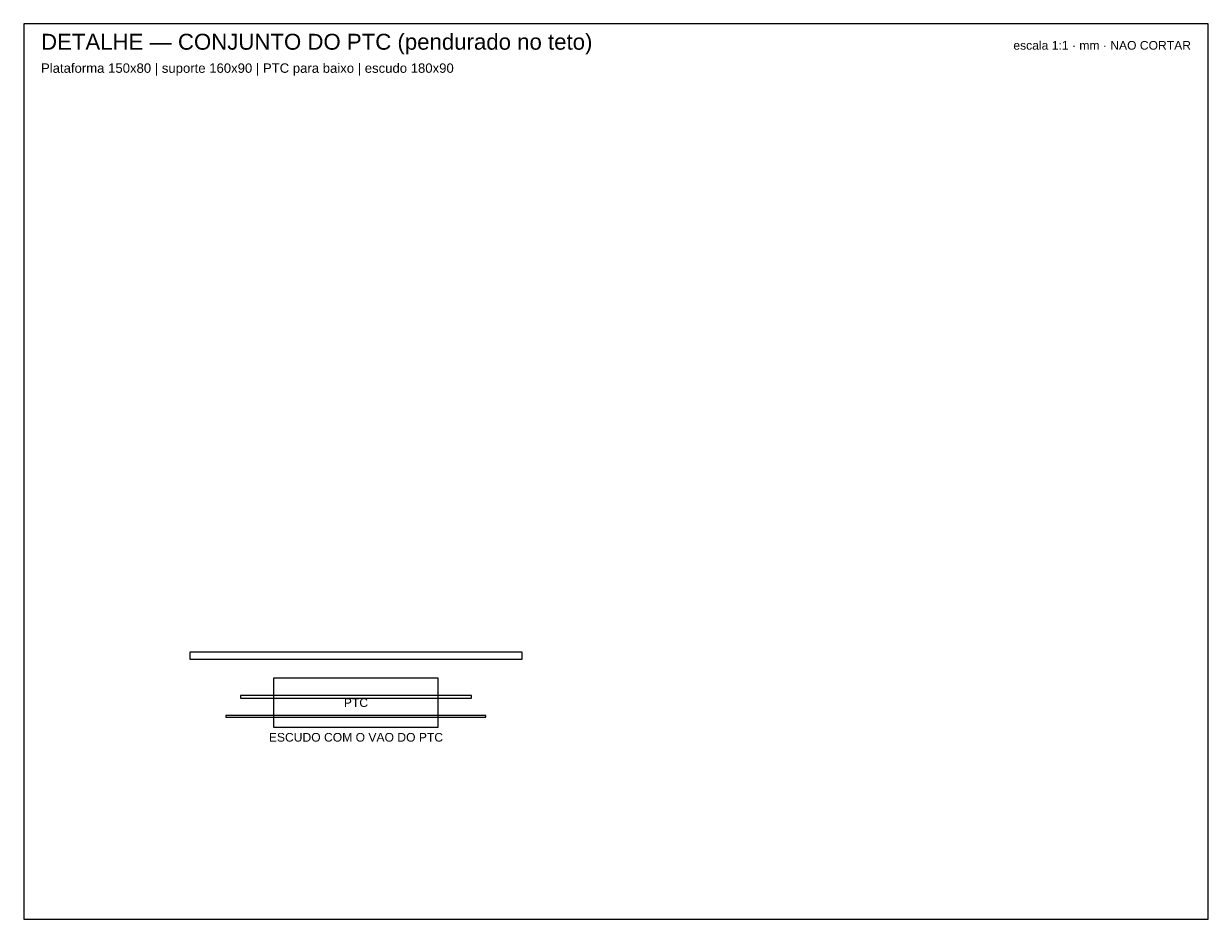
# Model space of a CAD drawing. Header units: millimetres. Extents: x 0 to 820, y 0 to 620.
import ezdxf
from ezdxf.enums import TextEntityAlignment as Align

# ---------------------------------------------------------------- set-up
doc = ezdxf.new("R2010")
doc.units = ezdxf.units.MM
for name, color, linetype in [('CORTE', 1, 'Continuous'), ('GRAVACAO', 3, 'Continuous'), ('MOLDURA', 8, 'Continuous'), ('TEXTO', 7, 'Continuous')]:
    doc.layers.add(name, color=color, linetype=linetype)
doc.styles.add('ARIAL', font='arial.ttf')

msp = doc.modelspace()

# ---------------------------------------------------------------- linework, layer by layer
at = {"layer": 'CORTE'}
for points in [[(115, 180), (345, 180), (345, 185), (115, 185)], [(150, 153), (310, 153), (310, 155), (150, 155)], [(140, 140), (320, 140), (320, 141), (140, 141)]]:
    msp.add_lwpolyline(points, close=True, dxfattribs=at)
at = {"layer": 'GRAVACAO'}
msp.add_lwpolyline([(173, 133), (287, 133), (287, 167), (173, 167)], close=True, dxfattribs=at)
at = {"layer": 'MOLDURA'}
msp.add_lwpolyline([(0, 0), (820, 0), (820, 620), (0, 620)], close=True, dxfattribs=at)

# ---------------------------------------------------------------- texts
at = {"layer": 'TEXTO', "style": 'ARIAL'}
for s, height, p in [('DETALHE — CONJUNTO DO PTC (pendurado no teto)', 11, (12, 602)), ('Plataforma 150x80 | suporte 160x90 | PTC para baixo | escudo 180x90', 6.5, (12, 586))]:
    msp.add_text(s, height=height, dxfattribs=at).set_placement(p)
msp.add_text('escala 1:1 · mm · NAO CORTAR', height=6, dxfattribs=at).set_placement((808, 602), align=Align.RIGHT)
for s, p in [('PTC', (230, 150)), ('ESCUDO COM O VAO DO PTC', (230, 126))]:
    msp.add_text(s, height=6, dxfattribs=at).set_placement(p, align=Align.MIDDLE_CENTER)

doc.saveas('drawing.dxf')
